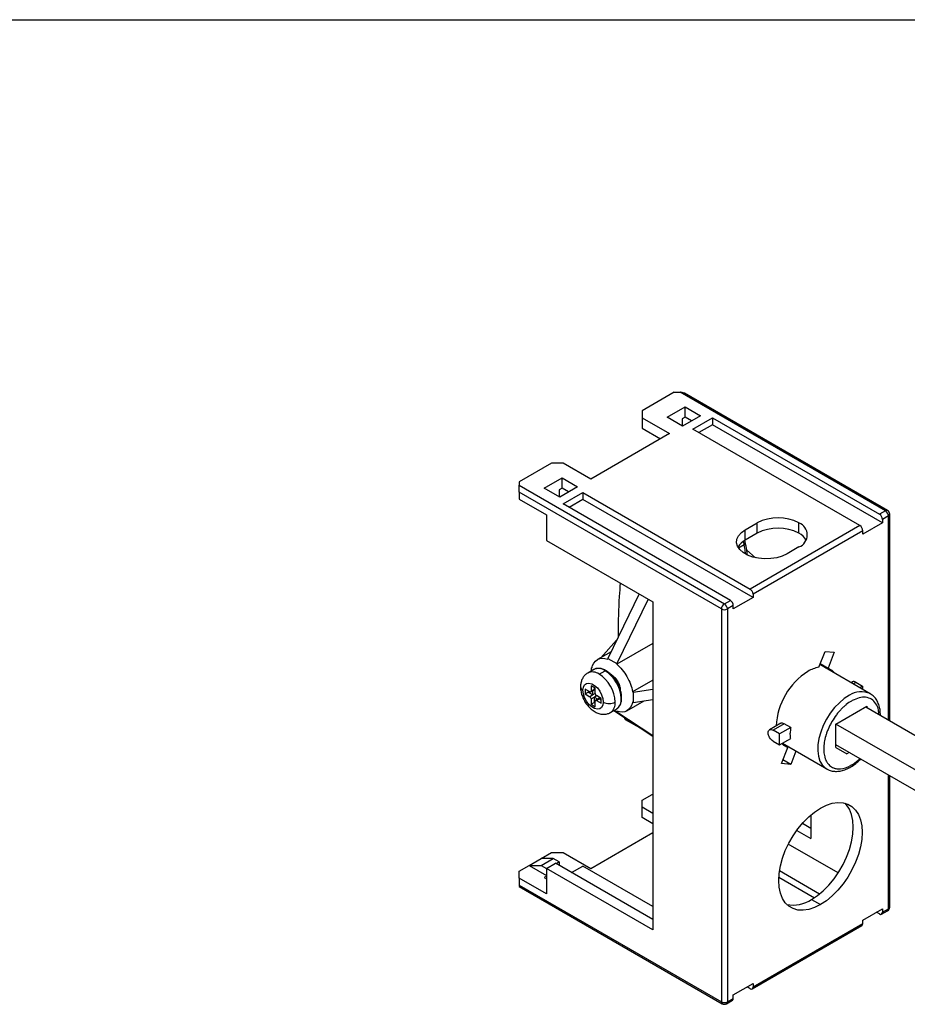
# Model space of a CAD drawing. Header units: millimetres. Extents: x 6 to 273, y 6 to 210.
# Tile 6 of 7: x 203 to 238, y 171 to 210. Entities that reach past the tile are written whole.
import ezdxf

# ---------------------------------------------------------------- set-up
doc = ezdxf.new("R2010")
doc.units = ezdxf.units.MM
doc.layers.add('TEXT', color=140, linetype='Continuous', lineweight=25)

msp = doc.modelspace()

# ---------------------------------------------------------------- linework, layer by layer
for p, q in [((229.2561, 194.834), (227.9833, 194.0993)), ((229.2561, 194.834), (229.4918, 194.834)), ((237.5999, 190.1533), (229.4918, 194.834)), ((237.6833, 190.1616), (229.6575, 194.7947)), ((227.9833, 194.0993), (227.9833, 193.8271)), ((228.9732, 193.8544), (229.6803, 194.2626)), ((229.6803, 194.2626), (230.2932, 193.9088)), ((229.6803, 193.8543), (229.6803, 194.2626)), ((227.9833, 193.8271), (229.0675, 193.2012)), ((227.9833, 193.8271), (227.9833, 193.4189)), ((229.5861, 193.5006), (228.9732, 193.8544)), ((229.6803, 193.8543), (229.5625, 193.7863)), ((229.5625, 193.7863), (229.5625, 193.5142)), ((230.2932, 193.9088), (229.5861, 193.5006)), ((229.9396, 193.7046), (229.6803, 193.8543)), ((229.9868, 193.3781), (230.7646, 193.8271)), ((230.7646, 193.8271), (237.3642, 190.0172)), ((230.7646, 193.8271), (230.7646, 193.555)), ((227.9833, 193.4189), (228.7139, 192.9971)), ((236.5864, 189.5682), (229.9868, 193.3781)), ((230.7646, 193.555), (230.2225, 193.242)), ((237.4821, 189.677), (230.7646, 193.555)), ((229.0675, 193.2012), (225.9563, 191.4051)), ((224.4006, 192.031), (223.1278, 191.2963)), ((224.872, 192.031), (224.4006, 192.031)), ((225.9563, 191.4051), (224.872, 192.031)), ((224.1178, 191.0514), (224.8249, 191.4596)), ((224.8249, 191.4596), (225.4377, 191.1058)), ((224.8249, 191.0513), (224.8249, 191.4596)), ((223.1278, 191.2963), (223.1278, 191.1602)), ((223.1278, 191.1602), (231.236, 186.4795)), ((224.7306, 190.6976), (224.1178, 191.0514)), ((224.8249, 191.0513), (224.707, 190.9833)), ((224.707, 190.9833), (224.707, 190.7112)), ((225.4377, 191.1058), (224.7306, 190.6976)), ((225.0841, 190.9016), (224.8249, 191.0513)), ((231.1181, 186.2753), (223.1278, 190.888)), ((223.1278, 190.888), (223.1278, 190.6159)), ((223.1278, 190.6159), (224.2121, 189.99)), ((224.872, 190.4254), (225.6498, 190.8745)), ((225.6498, 190.6023), (225.1078, 190.2893)), ((225.6498, 190.8745), (232.2495, 187.0646)), ((225.6498, 190.8745), (225.6498, 190.6023)), ((232.3674, 186.7243), (225.6498, 190.6023)), ((231.4717, 186.6155), (224.872, 190.4254)), ((224.2121, 189.99), (224.2121, 188.9829)), ((237.5999, 190.1533), (237.3642, 190.0172)), ((237.7178, 189.9492), (237.4821, 189.8131)), ((237.4821, 189.8131), (237.4821, 189.677)), ((237.7178, 181.8931), (237.7178, 189.9492)), ((237.7666, 181.8649), (237.7666, 190.0172)), ((232.0609, 189.4049), (232.5323, 189.6771)), ((232.0609, 188.9967), (232.0609, 189.4049)), ((236.5864, 189.5682), (232.2495, 187.0646)), ((232.5323, 189.2688), (232.5323, 189.6771)), ((234.1823, 189.2688), (234.1823, 189.6771)), ((237.4821, 189.677), (236.7043, 189.228)), ((232.5323, 189.2688), (232.0609, 188.9967)), ((236.7043, 189.3641), (232.3674, 186.8604)), ((236.7043, 189.228), (236.7043, 189.3641)), ((224.2121, 188.9829), (228.4076, 186.5609)), ((232.0171, 188.8078), (231.8, 188.6825)), ((232.4629, 188.301), (232.1164, 188.6096)), ((234.1823, 188.7246), (233.7109, 188.4525)), ((227.8734, 186.8692), (226.628, 184.322)), ((228.227, 186.6651), (226.9816, 184.1179)), ((232.3674, 186.7243), (231.5895, 186.2753)), ((232.3674, 186.8604), (232.3674, 186.7243)), ((228.4076, 186.5609), (228.4076, 173.6051)), ((231.1181, 186.2753), (231.1181, 170.7611)), ((231.236, 186.4795), (231.4717, 186.6155)), ((231.5895, 186.4114), (231.3538, 186.2753)), ((231.3538, 186.2753), (231.3538, 170.7611)), ((231.5895, 186.2753), (231.5895, 186.4114)), ((227.0405, 185.3355), (227.0461, 185.1772)), ((226.9786, 185.039), (226.3494, 184.3516)), ((228.4076, 184.919), (226.9816, 184.0958)), ((226.7577, 184.5872), (226.2215, 184.2777)), ((234.9676, 183.9722), (235.2124, 184.6031)), ((235.2124, 184.6031), (235.5798, 184.5702)), ((235.5798, 184.5702), (235.3351, 183.9393)), ((226.0216, 183.9934), (225.9798, 183.9477)), ((225.9798, 183.8303), (225.9798, 183.9477)), ((225.9798, 183.9477), (225.999, 183.9366)), ((226.628, 184.322), (226.9816, 184.1179)), ((226.628, 184.322), (226.628, 184.2999)), ((226.9816, 184.1179), (226.9816, 184.0958)), ((236.9969, 182.9307), (235.0088, 184.0784)), ((235.0245, 184.1186), (235.3351, 183.9393)), ((226.072, 183.8835), (225.8363, 183.7474)), ((226.2862, 183.7028), (226.5219, 183.8389)), ((226.8005, 183.6404), (226.8048, 183.6429)), ((226.133, 183.1517), (225.968, 183.247)), ((225.968, 183.247), (225.968, 183.0292)), ((226.0859, 183.1789), (226.0859, 183.0972)), ((228.4076, 183.4664), (227.6106, 183.0063)), ((236.2999, 183.3962), (236.2452, 183.3646)), ((236.3233, 183.3195), (236.4332, 183.383)), ((236.4332, 183.383), (236.6925, 183.2333)), ((236.5826, 183.1699), (236.6925, 183.2333)), ((236.6925, 183.2333), (236.6925, 183.1064)), ((225.9209, 183.002), (225.7323, 183.1108)), ((225.7323, 183.1108), (225.7323, 182.9203)), ((225.7323, 182.9203), (225.8502, 182.9883)), ((225.7323, 182.9203), (225.9209, 182.8115)), ((225.8502, 183.0428), (225.8502, 182.9883)), ((225.8502, 182.9883), (226.0387, 182.8795)), ((226.0387, 182.8795), (225.9209, 182.8115)), ((225.9542, 182.9987), (226.1054, 183.086)), ((226.0859, 183.0972), (225.968, 183.0292)), ((225.968, 182.7298), (226.0859, 182.7978)), ((226.0387, 182.8795), (226.0387, 183.0475)), ((226.133, 182.9339), (226.0387, 182.8795)), ((226.0859, 183.0972), (226.133, 183.07)), ((226.0859, 182.7978), (226.1802, 182.8523)), ((226.2314, 182.7139), (226.0859, 182.7978)), ((226.0859, 182.7978), (226.0859, 182.5801)), ((226.133, 182.934), (226.133, 183.1517)), ((226.3687, 182.7435), (226.1802, 182.8523)), ((226.298, 182.7843), (226.298, 182.7298)), ((227.6106, 183.0063), (227.6297, 182.9952)), ((227.6297, 182.9952), (228.4076, 183.1041)), ((227.6297, 182.9952), (227.6297, 182.5869)), ((225.968, 182.7298), (225.968, 182.5121)), ((225.968, 182.5121), (226.0859, 182.5801)), ((225.968, 182.5121), (226.133, 182.4168)), ((226.0859, 182.5801), (226.133, 182.5529)), ((226.133, 182.4168), (226.133, 182.6346)), ((226.298, 182.7524), (226.1468, 182.6651)), ((226.1802, 182.6618), (226.298, 182.7298)), ((226.1802, 182.6618), (226.3687, 182.5529)), ((226.298, 182.7298), (226.3687, 182.689)), ((226.3687, 182.5529), (226.3687, 182.7435)), ((227.3881, 182.2569), (228.0653, 182.6479)), ((227.6297, 182.5869), (227.6106, 182.598)), ((227.6297, 182.5869), (228.4076, 182.6958)), ((235.6436, 181.7299), (236.8693, 182.4374)), ((236.2892, 182.6599), (236.2564, 182.6416)), ((236.8221, 182.4102), (250.2794, 174.6415)), ((236.8693, 182.4374), (236.8693, 182.383)), ((226.7362, 182.1885), (226.9719, 182.3246)), ((226.8647, 182.2627), (228.4076, 181.2582)), ((226.9816, 182.2126), (226.8798, 182.2714)), ((226.9816, 182.2348), (226.9816, 182.2126)), ((226.9816, 182.2126), (228.4076, 181.2843)), ((227.2865, 181.9717), (227.5077, 181.8441)), ((227.3195, 181.9165), (227.9993, 181.524)), ((233.4659, 181.7601), (233.0236, 181.5049)), ((233.596, 181.7451), (233.157, 181.4917)), ((233.8552, 181.5954), (233.596, 181.7451)), ((235.6436, 180.8044), (235.6436, 181.7299)), ((249.5061, 173.7272), (235.6436, 181.7298)), ((233.4162, 181.342), (233.157, 181.4917)), ((233.8552, 181.5954), (233.4162, 181.342)), ((233.4162, 180.9065), (233.4162, 181.342)), ((233.157, 181.0562), (233.4162, 180.9065)), ((233.4162, 180.9065), (233.8552, 181.1599)), ((233.5261, 180.9699), (235.2803, 179.9573)), ((233.5759, 180.892), (233.7366, 180.7992)), ((233.6637, 180.8412), (233.6637, 180.8905)), ((233.6936, 180.824), (233.7092, 180.8642)), ((249.2151, 173.0786), (235.6436, 180.9133)), ((249.2151, 173.0786), (235.6436, 180.9132)), ((233.4918, 180.1683), (233.7366, 180.7992)), ((234.0628, 180.6601), (233.8592, 180.1355)), ((235.6436, 180.8044), (236.0679, 180.5594)), ((236.1622, 180.6139), (236.0679, 180.5594)), ((233.8592, 180.1355), (233.4918, 180.1683)), ((233.8592, 180.1355), (233.5486, 180.3148)), ((237.7178, 174.4349), (237.7178, 179.7158)), ((237.7666, 174.5029), (237.7666, 179.6876)), ((227.9833, 178.7211), (228.384, 178.9524)), ((228.384, 178.9524), (228.4076, 178.966)), ((228.384, 178.9524), (228.4076, 178.9388)), ((228.384, 178.9524), (228.4076, 178.9524)), ((227.9833, 178.449), (227.9833, 178.7211)), ((228.4076, 178.204), (227.9833, 178.449)), ((227.9833, 178.0407), (227.9833, 178.449)), ((234.6537, 178.1408), (234.6537, 177.2109)), ((228.4076, 177.7958), (227.9833, 178.0407)), ((234.3194, 177.8121), (234.6537, 177.6191)), ((225.9563, 176.0269), (228.4076, 177.442)), ((234.0954, 177.5332), (234.6537, 177.2109)), ((235.7329, 175.853), (233.7626, 176.9904)), ((223.9999, 176.4215), (224.4006, 176.6529)), ((224.4006, 176.6529), (224.872, 176.6529)), ((224.872, 176.6529), (225.9563, 176.0269)), ((223.5285, 176.1494), (223.9999, 176.4215)), ((223.9999, 176.1494), (224.4713, 176.4216)), ((224.4713, 176.4216), (223.9999, 176.4215)), ((224.2121, 176.0271), (224.5656, 176.2312)), ((224.707, 176.2855), (224.4713, 176.4216)), ((228.4076, 174.0133), (224.5656, 176.2312)), ((224.5893, 176.2175), (224.707, 176.2855)), ((224.707, 176.2855), (224.707, 176.1496)), ((223.1278, 175.9181), (223.5285, 176.1494)), ((223.1278, 175.646), (223.1278, 175.9181)), ((223.5285, 176.1494), (224.2121, 175.7548)), ((223.5285, 176.1494), (223.9999, 176.1494)), ((223.9999, 176.1494), (224.2121, 176.027)), ((224.2121, 176.0271), (224.2121, 175.02)), ((228.4076, 173.6051), (224.2121, 176.0271)), ((225.2021, 175.8638), (225.6498, 176.1222)), ((228.4076, 174.5302), (225.6498, 176.1222)), ((233.4125, 175.9407), (234.999, 175.0249)), ((224.2121, 175.02), (223.1278, 175.646)), ((223.1278, 175.646), (223.1278, 175.3738)), ((224.2121, 175.7276), (224.1178, 175.6732)), ((224.1178, 175.6732), (224.2121, 175.6187)), ((233.3848, 175.6845), (234.791, 174.8727)), ((223.1269, 175.3179), (231.1527, 170.6848)), ((223.1278, 175.3738), (231.1181, 170.7611)), ((234.6772, 174.8026), (235.0308, 174.5985)), ((236.7043, 173.9859), (237.4821, 174.4349)), ((237.3642, 174.2308), (237.2464, 174.2988)), ((237.4476, 174.2225), (237.6833, 174.3586)), ((237.4821, 174.2988), (237.7178, 174.4349)), ((237.4821, 174.4349), (237.4821, 174.2988)), ((232.3674, 171.3462), (236.7043, 173.8498)), ((236.7043, 173.8498), (236.7043, 173.9859)), ((232.3328, 171.2699), (236.6698, 173.7735)), ((231.5895, 171.0332), (232.3674, 171.4822)), ((232.2495, 171.2781), (232.1316, 171.3462)), ((232.3674, 171.4822), (232.3674, 171.3462)), ((231.3193, 170.6848), (231.555, 170.8208)), ((231.3538, 170.7611), (231.5895, 170.8971)), ((231.5895, 170.8971), (231.5895, 171.0332))]:
    msp.add_line(p, q)
at = {"flags": 128}
for points in [[(233.7109, 188.4525), (233.5213, 188.3638), (233.304, 188.2999), (233.0684, 188.2635), (232.8248, 188.2561), (232.5839, 188.2781), (232.3562, 188.3286), (232.1517, 188.4053), (231.9792, 188.5048), (231.8464, 188.6229), (231.759, 188.7544), (231.7208, 188.8934), (231.7336, 189.034), (231.7967, 189.1701), (231.9075, 189.2955), (232.0609, 189.4049)], [(235.2492, 183.9396), (235.2491, 183.9397), (235.1422, 184.0507)], [(235.3351, 183.9393), (235.4817, 183.8576), (235.6027, 183.7356), (235.6028, 183.7355)], [(225.6498, 183.0632), (225.6661, 183.1842), (225.7134, 183.2766), (225.7881, 183.3331), (225.8841, 183.3489), (225.9935, 183.3228), (226.1076, 183.257), (226.217, 183.1567), (226.3129, 183.0301), (226.3876, 182.8875), (226.435, 182.7403), (226.4512, 182.6006)], [(226.4512, 182.6006), (226.435, 182.4796), (226.3876, 182.3871), (226.3129, 182.3307), (226.217, 182.3149), (226.1076, 182.341), (225.9935, 182.4068), (225.8841, 182.5071), (225.7881, 182.6337), (225.7134, 182.7763), (225.6661, 182.9235), (225.6498, 183.0632)], [(236.1748, 182.866), (235.9746, 182.7382), (235.7789, 182.5751), (235.593, 182.3812), (235.4219, 182.1617), (235.2705, 181.9226), (235.1427, 181.6704), (235.042, 181.4121), (234.9713, 181.1546), (234.9324, 180.9051), (234.9264, 180.6702), (234.9535, 180.4565), (235.0129, 180.2697), (235.103, 180.1149), (235.2214, 179.9963), (235.2715, 179.9625)], [(233.7366, 180.7992), (233.5912, 180.8799), (233.5059, 180.9583)], [(234.6772, 174.8026), (234.912, 174.9575), (235.1421, 175.1481), (235.3626, 175.3704), (235.5692, 175.62), (235.7577, 175.8917), (235.9242, 176.18), (236.0652, 176.479), (236.1781, 176.7828), (236.2603, 177.0849), (236.3104, 177.3795), (236.3272, 177.6603), (236.3104, 177.9218), (236.2603, 178.1585), (236.1781, 178.3657), (236.0652, 178.5392), (236.0071, 178.6032)], [(235.0308, 178.409), (235.2656, 178.5251), (235.4956, 178.6002), (235.7162, 178.6325), (235.9228, 178.6215), (236.1113, 178.5674), (236.2777, 178.4712), (236.4188, 178.3351), (236.5316, 178.1616), (236.6139, 177.9544), (236.6639, 177.7177), (236.6807, 177.4562), (236.6639, 177.1754), (236.6139, 176.8808), (236.5316, 176.5787), (236.4188, 176.2749), (236.2777, 175.9759), (236.1113, 175.6876), (235.9228, 175.4159), (235.7162, 175.1663), (235.4956, 174.944), (235.2656, 174.7534), (235.0308, 174.5985)], [(235.0308, 174.5985), (234.796, 174.4823), (234.566, 174.4073), (234.3454, 174.375), (234.1388, 174.386), (233.9503, 174.4401), (233.7839, 174.5362), (233.6428, 174.6724), (233.53, 174.8458), (233.4477, 175.0531), (233.3977, 175.2898), (233.3809, 175.5512), (233.3977, 175.8321), (233.4477, 176.1266), (233.53, 176.4288), (233.6428, 176.7325), (233.7839, 177.0316), (233.9503, 177.3199), (234.1388, 177.5916), (234.3454, 177.8411), (234.566, 178.0635), (234.796, 178.254), (235.0308, 178.409)]]:
    msp.add_lwpolyline(points, dxfattribs=at)
for centre, radius, start, end in [((237.6488, 190.0852), 0.0838, 65.69288, 125.61758), ((237.5999, 190.0172), 0.1667, 0, 60.00269), ((233.3573, 188.0849), 1.7932, 62.60967, 117.39033), ((237.2262, 189.8015), 0.2561, 2.60548, 57.39452), ((237.4619, 189.9375), 0.2561, 2.60548, 57.39452), ((237.6832, 190.0255), 0.0838, 294.37466, 354.3052), ((233.3573, 187.6766), 1.7932, 62.60967, 117.39033), ((234.0015, 189.2008), 0.5094, 290.78342, 69.21658), ((236.4484, 189.3524), 0.2561, 2.60548, 57.39452), ((232.3896, 188.363), 0.7138, 117.41216, 149.56937), ((233.8482, 188.6294), 0.7214, 30.60459, 62.41388), ((231.7662, 188.797), 0.2511, 2.47912, 34.62796), ((231.8992, 188.8759), 0.1667, 10.71245, 37.9889), ((232.1115, 186.8488), 0.2561, 2.60548, 57.39452), ((231.374, 186.2637), 0.2561, 122.60548, 177.39452), ((231.236, 186.5028), 0.2562, 242.60967, 297.39033), ((231.098, 186.2637), 0.2561, 2.60548, 57.39452), ((231.3337, 186.3998), 0.2561, 2.60548, 57.39452), ((235.1799, 182.7389), 1.2514, 99.76688, 120.97832), ((226.0226, 183.3348), 0.4527, 54.38426, 114.28599), ((226.2599, 183.483), 0.442, 53.63822, 115.71695), ((225.5409, 182.5377), 1.3831, 2.60548, 57.39452), ((225.7766, 182.6738), 1.3831, 2.60548, 57.39452), ((235.9758, 181.5375), 2.6919, 122.34092, 177.46273), ((225.7116, 183.2106), 0.1598, 184.03975, 247.26263), ((225.9393, 183.0245), 0.0291, 230.79671, 9.21404), ((225.8657, 182.7252), 0.1025, 2.60548, 57.39452), ((226.2354, 182.9386), 0.1025, 182.60548, 237.39452), ((236.644, 182.163), 0.8452, 65.48754, 123.71524), ((226.1618, 182.6392), 0.0291, 50.79671, 189.21404), ((226.6869, 183.0555), 0.5123, 242.60967, 297.39033), ((226.4945, 182.5461), 0.4316, 304.05635, 7.25583), ((226.7302, 182.6821), 0.4316, 304.05635, 7.25583), ((227.146, 182.7661), 0.032, 292.73764, 355.95758), ((233.954, 175.887), 1.3035, 258.80453, 303.69971), ((237.4102, 174.2872), 0.0728, 230.79671, 9.21404), ((237.5999, 174.5029), 0.1667, 299.99731, 0), ((237.6361, 174.4259), 0.0822, 305.01333, 6.29885), ((237.6832, 174.5113), 0.0838, 294.37466, 354.3052), ((236.6226, 173.8408), 0.0822, 305.01333, 6.29885), ((232.2955, 171.3345), 0.0728, 230.79671, 9.21404), ((231.1998, 170.7521), 0.0822, 173.70115, 234.98667), ((231.236, 170.9885), 0.2562, 242.60967, 297.39033), ((231.2746, 170.751), 0.0799, 304.05635, 7.25583), ((231.5079, 170.8881), 0.0822, 305.01333, 6.29885), ((231.236, 170.8291), 0.1667, 240.00269, 299.99731)]:
    msp.add_arc(centre, radius, start, end)
for points, knots in [([(229.6566, 194.7932), (229.6515, 194.7967), (229.6263, 194.8138), (229.5687, 194.8292), (229.5172, 194.8325), (229.4918, 194.834)], [0, 0, 0, 0, 0.1129241, 0.561297, 1, 1, 1, 1]), ([(223.1278, 190.888), (223.1278, 190.9041), (223.1278, 190.9243), (223.1278, 190.9711), (223.1278, 190.9976), (223.1278, 191.0507), (223.1278, 191.0772), (223.1278, 191.1239), (223.1278, 191.1442), (223.1278, 191.1602)], [0, 0, 0, 0, 0.25, 0.25, 0.5, 0.5, 0.75, 0.75, 1, 1, 1, 1]), ([(232.0604, 188.9062), (232.0619, 188.902), (232.0687, 188.8839), (232.0561, 188.8472), (232.0301, 188.8209), (232.0171, 188.8078)], [0, 0, 0, 0, 0.13097148, 0.56548574, 1, 1, 1, 1]), ([(232.081, 188.4452), (232.0748, 188.4832), (232.0549, 188.6052), (232.0325, 188.7252), (232.0171, 188.8078)], [0, 0, 0, 0, 0.3109573, 1, 1, 1, 1]), ([(232.147, 188.4196), (232.1371, 188.4825), (232.1114, 188.6466), (232.0815, 188.8075), (232.063, 188.9067)], [0, 0, 0, 0, 0.3830925, 1, 1, 1, 1]), ([(227.123, 187.3024), (227.1073, 187.1219), (227.0489, 186.4507), (227.044, 185.8065), (227.0405, 185.3355)], [0, 0, 0, 0, 0.2689345, 1, 1, 1, 1]), ([(225.999, 183.9366), (226.0325, 184.0939), (226.1107, 184.2137), (226.3322, 184.3416), (226.4751, 184.3494), (226.628, 184.2999)], [0, 0, 0, 0, 0.5, 0.5, 1, 1, 1, 1]), ([(226.9816, 184.0958), (227.1345, 183.9687), (227.2774, 183.7959), (227.4988, 183.4124), (227.577, 183.2023), (227.6106, 183.0063)], [0, 0, 0, 0, 0.5, 0.5, 1, 1, 1, 1]), ([(225.8371, 183.7466), (225.7986, 183.7208), (225.7209, 183.6687), (225.6365, 183.5544), (225.5792, 183.423), (225.5551, 183.3021), (225.5529, 183.2254), (225.5522, 183.1993)], [0, 0, 0, 0, 0.2142977, 0.4329252, 0.6520497, 0.8812593, 1, 1, 1, 1]), ([(226.5713, 183.8283), (226.5486, 183.8429), (226.4792, 183.8878), (226.3608, 183.9257), (226.2257, 183.9358), (226.1252, 183.9174), (226.0809, 183.885), (226.0702, 183.8771)], [0, 0, 0, 0, 0.1290146, 0.3946921, 0.6595156, 0.9176081, 1, 1, 1, 1]), ([(227.003, 183.3659), (227.0024, 183.367), (226.9742, 183.4252), (226.8979, 183.5314), (226.7778, 183.6727), (226.6657, 183.7742), (226.5952, 183.8146), (226.5713, 183.8283)], [0, 0, 0, 0, 0.0054688, 0.287771, 0.5704842, 0.8541298, 1, 1, 1, 1]), ([(227.1312, 183.0584), (227.1325, 183.0644), (227.1432, 183.1136), (227.1146, 183.2388), (227.045, 183.4042), (226.9341, 183.5565), (226.8479, 183.6177), (226.8048, 183.6484)], [0, 0, 0, 0, 0.0339466, 0.27546, 0.5169733, 0.7584867, 1, 1, 1, 1]), ([(225.5522, 183.1993), (225.5534, 183.1646), (225.5567, 183.0713), (225.5899, 182.9157), (225.6565, 182.7383), (225.7508, 182.5695), (225.8685, 182.4165), (226.0075, 182.2855), (226.1577, 182.1889), (226.3109, 182.1315), (226.4591, 182.1108), (226.5993, 182.1298), (226.6945, 182.1579), (226.7332, 182.1876), (226.7354, 182.1893)], [0, 0, 0, 0, 0.0579818, 0.15620343, 0.25459206, 0.35301044, 0.45224612, 0.55334149, 0.65779198, 0.74866677, 0.83383141, 0.91529362, 0.9952778, 1, 1, 1, 1]), ([(227.1779, 182.7639), (227.177, 182.7926), (227.1746, 182.8757), (227.1473, 183.0221), (227.0904, 183.1981), (227.0319, 183.3104), (227.003, 183.3659)], [0, 0, 0, 0, 0.1510128, 0.4362841, 0.7211559, 1, 1, 1, 1]), ([(236.4332, 183.383), (236.4083, 183.3944), (236.3583, 183.4173), (236.3194, 183.4032), (236.2999, 183.3962)], [0, 0, 0, 0, 0.50005107, 1, 1, 1, 1]), ([(237.3402, 182.1111), (237.3364, 182.1706), (237.3262, 182.3351), (237.2295, 182.5469), (237.059, 182.725), (236.8274, 182.802), (236.5647, 182.7866), (236.3799, 182.7016), (236.2892, 182.6599)], [0, 0, 0, 0, 0.10071251, 0.27836386, 0.46478217, 0.6510638, 0.82875153, 1, 1, 1, 1]), ([(237.3973, 182.0781), (237.398, 182.1165), (237.4, 182.2311), (237.3688, 182.4051), (237.3051, 182.5947), (237.2072, 182.7536), (237.1015, 182.8674), (237.0212, 182.9116), (236.992, 182.9277)], [0, 0, 0, 0, 0.100922, 0.3020192, 0.5025005, 0.6996358, 0.8907123, 1, 1, 1, 1]), ([(226.9737, 182.3309), (226.9967, 182.3446), (227.0536, 182.3785), (227.1172, 182.4704), (227.1639, 182.5931), (227.1772, 182.6968), (227.1778, 182.7557), (227.1779, 182.7639)], [0, 0, 0, 0, 0.1748818, 0.4327252, 0.6945353, 0.9576052, 1, 1, 1, 1]), ([(227.6106, 182.598), (227.577, 182.4407), (227.4988, 182.3209), (227.2774, 182.193), (227.1345, 182.1852), (226.9816, 182.2348)], [0, 0, 0, 0, 0.5, 0.5, 1, 1, 1, 1]), ([(236.2564, 182.6416), (236.1874, 182.6017), (236.0856, 182.5321), (235.97, 182.4335), (235.9129, 182.3798), (235.8886, 182.3559), (235.8724, 182.3397), (235.8649, 182.3321), (235.8223, 182.2882), (235.7724, 182.2334), (235.7243, 182.1754), (235.6926, 182.136), (235.6773, 182.1163), (235.5988, 182.0125), (235.5405, 181.9248), (235.4606, 181.7879), (235.4229, 181.7185), (235.3884, 181.6478), (235.3661, 181.6004), (235.3551, 181.5759), (235.3246, 181.5056), (235.2965, 181.4352), (235.2679, 181.3527), (235.2547, 181.3113), (235.2492, 181.2936), (235.2457, 181.2818), (235.2438, 181.2755), (235.1898, 181.0924), (235.1626, 180.9227), (235.1595, 180.6819), (235.1674, 180.5689), (235.1933, 180.4497), (235.2104, 180.3934), (235.2186, 180.3699), (235.2242, 180.3544), (235.227, 180.3472), (235.243, 180.307), (235.2648, 180.2616), (235.2903, 180.2203), (235.3081, 180.1937), (235.3172, 180.1811), (235.3667, 180.1182), (235.4127, 180.0765), (235.4901, 180.0277), (235.5307, 180.0068), (235.5742, 179.9913), (235.6038, 179.9822), (235.6193, 179.9781), (235.6645, 179.9682), (235.711, 179.9619), (235.7677, 179.9606), (235.7967, 179.9616), (235.8092, 179.9623), (235.8176, 179.9629), (235.8221, 179.9632), (235.953, 179.9742), (236.0856, 180.017), (236.2237, 180.092)], [0, 0, 0, 0, 0.0625, 0.09375, 0.109375, 0.1171875, 0.1171875, 0.125, 0.125, 0.15625, 0.171875, 0.171875, 0.1875, 0.1875, 0.25, 0.25, 0.28125, 0.296875, 0.296875, 0.3125, 0.3125, 0.34375, 0.359375, 0.3671875, 0.3710937, 0.3710937, 0.375, 0.375, 0.5, 0.5, 0.5625, 0.59375, 0.609375, 0.6171875, 0.6171875, 0.625, 0.625, 0.65625, 0.671875, 0.671875, 0.6875, 0.6875, 0.75, 0.75, 0.78125, 0.796875, 0.796875, 0.8125, 0.8125, 0.84375, 0.859375, 0.8671875, 0.8710937, 0.8710937, 0.875, 0.875, 1, 1, 1, 1]), ([(227.2865, 181.9717), (227.2899, 181.9579), (227.2959, 181.9334), (227.313, 181.9227), (227.3205, 181.918)], [0, 0, 0, 0, 0.5644302, 1, 1, 1, 1]), ([(233.596, 181.7451), (233.5743, 181.7547), (233.5391, 181.7703), (233.4909, 181.7697), (233.4676, 181.7594), (233.4552, 181.754)], [0, 0, 0, 0, 0.4297181, 0.6976126, 1, 1, 1, 1]), ([(233.157, 181.0562), (233.1076, 181.0847), (233.0585, 181.1365), (232.9887, 181.2574), (232.9684, 181.3258), (232.9684, 181.4398), (232.9887, 181.4847), (233.0585, 181.525), (233.1076, 181.5202), (233.157, 181.4917)], [0, 0, 0, 0, 0.25, 0.25, 0.5, 0.5, 0.75, 0.75, 1, 1, 1, 1]), ([(233.8552, 181.1599), (233.8529, 181.1766), (233.8484, 181.2101), (233.8439, 181.2619), (233.841, 181.3148), (233.8407, 181.351), (233.8405, 181.3692)], [0, 0, 0, 0, 0.2501905, 0.5, 0.7498095, 1, 1, 1, 1]), ([(235.2719, 179.9671), (235.3066, 179.9467), (235.3892, 179.8981), (235.5405, 179.864), (235.7156, 179.8588), (235.9002, 179.8916), (236.091, 179.9605), (236.2838, 180.0663), (236.4639, 180.1947), (236.5735, 180.3001), (236.6231, 180.3478)], [0, 0, 0, 0, 0.091772, 0.21833478, 0.34579873, 0.47651145, 0.61093658, 0.74792355, 0.88594686, 1, 1, 1, 1]), ([(236.2564, 180.1103), (236.3487, 180.1662), (236.4633, 180.2355), (236.5672, 180.3467), (236.5875, 180.3683)], [0, 0, 0, 0, 0.8050632, 1, 1, 1, 1]), ([(223.1278, 175.3738), (223.1278, 175.3622), (223.1278, 175.3373), (223.1278, 175.3192), (223.1278, 175.3193), (223.1278, 175.3194)], [0, 0, 0, 0, 0.3276475, 0.7057912, 1, 1, 1, 1])]:
    msp.add_open_spline(points, degree=3, knots=knots)
for points in [[(233.8552, 181.5954), (233.8454, 181.5178), (233.8405, 181.442), (233.8405, 181.3692)], [(236.2564, 180.1103), (236.2455, 180.104), (236.2346, 180.0979), (236.2237, 180.092)]]:
    msp.add_open_spline(points, degree=3)
at = {"layer": 'TEXT'}
msp.add_line((6.35, 209.55), (273.05, 209.55), dxfattribs=at)

doc.saveas('drawing.dxf')
